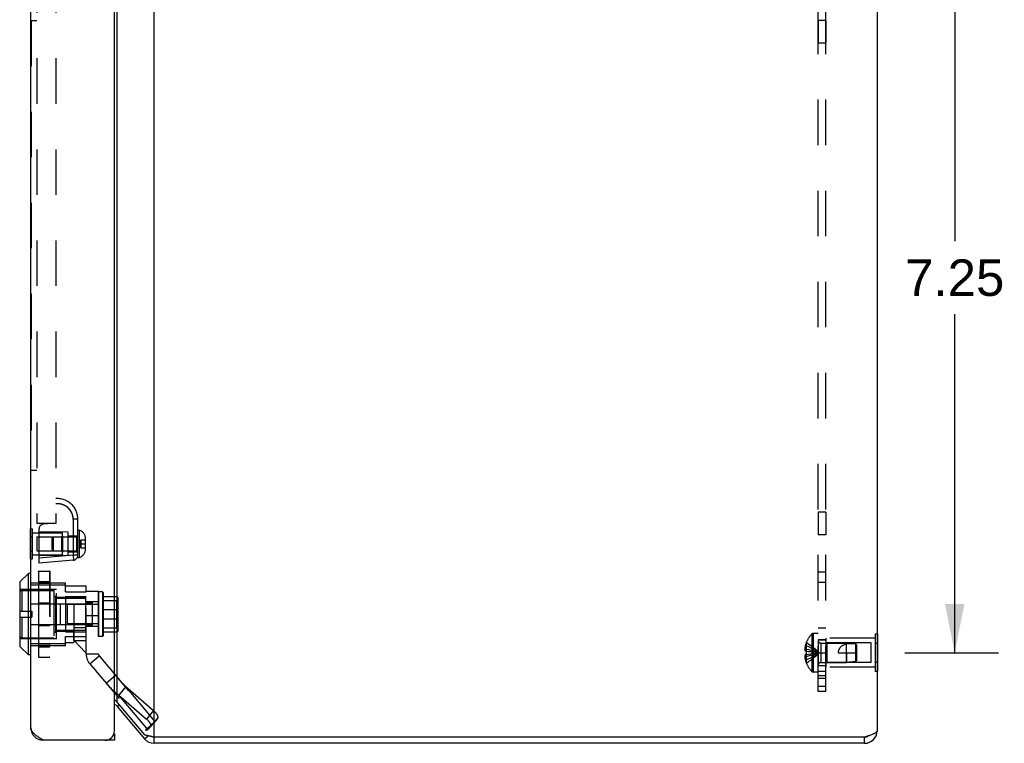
# Model space of a CAD drawing. Header units: inches. Extents: x 0 to 80, y 0 to 51.8.
# Tile 9 of 10: x 45.8 to 55.3, y 23 to 30. Entities that reach past the tile are written whole.
import ezdxf

# ---------------------------------------------------------------- set-up
doc = ezdxf.new("R2010")
doc.units = ezdxf.units.IN
doc.header["$LTSCALE"] = 4.400265
doc.header["$MEASUREMENT"] = 0
doc.linetypes.add('HIDDEN', pattern=[0.2, 0.1, -0.1])
doc.layers.get('0').update_dxf_attribs({"linetype": 'CONTINUOUS'})
for name, color, linetype in [('02___PRT_ALL_AXES', 7, 'CONTINUOUS'), ('06___PRT_ALL_SURFS', 7, 'CONTINUOUS'), ('DEFAULT_2', 8, 'HIDDEN'), ('DIMENSIONS', 7, 'CONTINUOUS')]:
    doc.layers.add(name, color=color, linetype=linetype)
doc.styles.get("Standard").update_dxf_attribs({"font": 'arial.ttf'})
doc.dimstyles.new('DIMSTYLE_1', dxfattribs={"dimtxt": 0.352962, "dimasz": 0.470617, "dimexe": 0.09, "dimexo": 0.07, "dimgap": 0.0375, "dimtad": 0, "dimtih": 1, "dimtoh": 1, "dimzin": 4, "dimdsep": 46, "dimtxsty": 'Standard', "dimblk": '_FILLED', "dimblk1": '_FILLED', "dimblk2": '_FILLED', "dimcen": 0.09, "dimazin": 1, "dimtfac": 1, "dimtofl": 0, "dimtmove": 0, "dimatfit": 3, "dimldrblk": '_FILLED', "dimfxl": 0, "dimtolj": 1, "dimtzin": 4, "dimarcsym": 0})

# ---------------------------------------------------------------- blocks, each defined once
blk = doc.blocks.new('_FILLED')
at = {"color": 0, "linetype": 'ByBlock'}
blk.add_solid([(0, 0), (-1, 0.2), (-1, -0.2)], dxfattribs=at)
blk = doc.blocks.new('*D2')
at = {"layer": 'DIMENSIONS', "color": 2, "linetype": 'Continuous'}
for p, q in [((54.348, 31.1361), (55.253, 31.1361)), ((54.8294, 31.1361), (54.8294, 27.864)), ((54.8294, 23.8861), (54.8294, 27.1581)), ((54.348, 23.8861), (55.253, 23.8861))]:
    blk.add_line(p, q, dxfattribs=at)
at = {"layer": 'DIMENSIONS', "color": 2, "linetype": 'Continuous', "xscale": 0.4706166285, "yscale": 0.4706166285, "zscale": 0.4706166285}
for p, rotation in [((54.8294, 31.1361), 90), ((54.8294, 23.8861), 270)]:
    blk.add_blockref('_FILLED', p, dxfattribs=dict(at, rotation=rotation))
at = {"layer": 'DIMENSIONS', "color": 2, "linetype": 'Continuous', "insert": (54.8294, 27.6876), "char_height": 0.35296, "width": 0.959166, "attachment_point": 2, "line_spacing_factor": 0.9}
blk.add_mtext('7.25', dxfattribs=at)

msp = doc.modelspace()

# ---------------------------------------------------------------- linework, layer by layer
at = {"color": 3, "linetype": 'Continuous'}
for p, q in [((47.0855, 23.0711), (47.0855, 31.9511)), ((45.8935, 23.161), (45.8935, 31.861)), ((46.7035, 23.131), (46.7035, 31.891)), ((54.0785, 31.8911), (54.0785, 23.1311)), ((46.7306, 23.4059), (46.7306, 31.6163)), ((46.7306, 23.4059), (46.9936, 23.0925)), ((46.7306, 23.3673), (46.9936, 23.0539)), ((53.9585, 23.0711), (47.0855, 23.0711)), ((46.7035, 23.041), (46.0135, 23.041)), ((53.9585, 23.0111), (47.0855, 23.0111))]:
    msp.add_line(p, q, dxfattribs=at)
at = {"color": 7, "linetype": 'Continuous'}
for p, q in [((45.8717, 24.653), (45.7886, 24.5699)), ((45.7886, 24.5699), (45.7886, 23.9481)), ((45.8717, 23.8649), (45.8717, 24.653)), ((45.8904, 24.653), (45.8717, 24.653)), ((45.8904, 24.653), (45.8904, 23.8649)), ((45.7865, 24.5649), (45.7865, 23.9531)), ((45.8717, 23.8649), (45.7886, 23.9481)), ((45.8904, 23.8649), (45.8717, 23.8649)), ((46.7306, 23.3673), (46.7496, 23.3832)), ((45.9978, 23.042), (45.9989, 23.0503)), ((46.6431, 23.041), (46.6431, 23.046)), ((46.6983, 23.101), (46.7035, 23.101)), ((46.7035, 23.101), (46.7035, 23.041)), ((46.9936, 23.0539), (47.0285, 23.0832)), ((47.0855, 23.0111), (47.0855, 23.0711)), ((53.9585, 23.0111), (53.9585, 23.0711))]:
    msp.add_line(p, q, dxfattribs=at)
at = {"color": 3, "linetype": 'Continuous'}
for points in [[(46.7306, 23.4059), (46.7271, 23.4102), (46.7232, 23.4144), (46.7191, 23.4187), (46.7147, 23.423), (46.71, 23.4273), (46.7052, 23.4316), (46.7035, 23.433)], [(46.0135, 23.041), (45.9978, 23.051), (45.9901, 23.056), (45.9824, 23.061), (45.9749, 23.066), (45.9676, 23.071), (45.9604, 23.076), (45.9535, 23.081), (45.9468, 23.086), (45.9404, 23.091), (45.9344, 23.096), (45.9286, 23.101), (45.9233, 23.106), (45.9183, 23.111), (45.9137, 23.116), (45.9096, 23.121), (45.9059, 23.126), (45.9026, 23.131), (45.8998, 23.136), (45.8976, 23.141), (45.8958, 23.146), (45.8945, 23.151), (45.8937, 23.156), (45.8935, 23.161)], [(47.0855, 23.0711), (47.0706, 23.0741), (47.0632, 23.0757), (47.0559, 23.0772), (47.0487, 23.0787), (47.0417, 23.0803), (47.0348, 23.0818), (47.0281, 23.0833), (47.0216, 23.0848), (47.0154, 23.0864), (47.0095, 23.0879), (47.0039, 23.0894), (46.9985, 23.091), (46.9936, 23.0925)], [(54.0785, 23.1311), (54.0782, 23.1284), (54.0773, 23.1256), (54.0758, 23.1229), (54.0737, 23.1202), (54.071, 23.1174), (54.0677, 23.1147), (54.0639, 23.112), (54.0595, 23.1093), (54.0546, 23.1065), (54.0493, 23.1038), (54.0434, 23.1011), (54.0371, 23.0983), (54.0304, 23.0956), (54.0234, 23.0929), (54.0161, 23.0902), (54.0084, 23.0875), (54.0005, 23.0847), (53.9924, 23.082), (53.984, 23.0792), (53.9756, 23.0765), (53.967, 23.0738), (53.9585, 23.0711)]]:
    msp.add_lwpolyline(points, dxfattribs=at)
at = {"color": 7, "linetype": 'Continuous'}
for centre, radius, start, end in [((45.7936, 24.5649), 0.0071, 135.00001, 180.00001), ((45.8904, 24.65), 0.00305, 359.99991, 90), ((45.7936, 23.9531), 0.0071, 179.99999, 224.99999), ((45.8904, 23.868), 0.00305, 270, 0.00009), ((47.0855, 23.1311), 0.06, 246.8969, 270), ((53.9585, 23.1311), 0.06, 270, 305.72818)]:
    msp.add_arc(centre, radius, start, end, dxfattribs=at)
at = {"color": 3, "linetype": 'Continuous'}
for centre, radius, start, end in [((46.6847, 23.3287), 0.06, 40, 71.70745), ((46.0135, 23.161), 0.12, 180, 270), ((46.6135, 23.131), 0.09, 270, 360), ((47.0855, 23.1311), 0.12, 220, 270), ((53.9585, 23.1311), 0.12, 270, 360)]:
    msp.add_arc(centre, radius, start, end, dxfattribs=at)
at = {"layer": '02___PRT_ALL_AXES', "color": 8, "linetype": 'HIDDEN'}
for p, q in [((53.5825, 29.9951), (53.5075, 29.9951)), ((53.5075, 29.9951), (53.5075, 29.7771)), ((53.5825, 29.9951), (53.5825, 29.7771)), ((53.5825, 29.7771), (53.5075, 29.7771)), ((53.5825, 25.2451), (53.5075, 25.2451)), ((53.5075, 25.2451), (53.5075, 25.0271)), ((53.5825, 25.2451), (53.5825, 25.0271)), ((45.9105, 25.0445), (46.202, 25.0445)), ((46.202, 24.8325), (46.202, 25.0445)), ((53.5825, 25.0271), (53.5075, 25.0271)), ((45.9105, 24.8325), (46.202, 24.8325)), ((53.5825, 24.0111), (53.5075, 24.0111)), ((53.5075, 24.0111), (53.5075, 23.7611)), ((54.0615, 24.0261), (53.5825, 24.0261)), ((53.5825, 24.0261), (53.5825, 23.7461)), ((53.5825, 23.7611), (53.5075, 23.7611)), ((54.0615, 23.7461), (53.5825, 23.7461))]:
    msp.add_line(p, q, dxfattribs=at)
at = {"layer": '06___PRT_ALL_SURFS', "color": 7, "linetype": 'Continuous'}
for p, q in [((45.8895, 24.7942), (45.8895, 25.0828)), ((45.8895, 25.0828), (45.8935, 25.0828)), ((45.8895, 25.0107), (45.8935, 25.0107)), ((45.8895, 24.8663), (45.8935, 24.8663)), ((45.8895, 24.7942), (45.8935, 24.7942)), ((54.0825, 24.0662), (54.0785, 24.0662)), ((54.0825, 24.0662), (54.0825, 23.7059)), ((54.0825, 23.9761), (54.0785, 23.9761)), ((54.0825, 23.796), (54.0785, 23.796)), ((54.0825, 23.7059), (54.0785, 23.7059))]:
    msp.add_line(p, q, dxfattribs=at)
at = {"layer": '06___PRT_ALL_SURFS', "color": 8, "linetype": 'HIDDEN'}
for p, q in [((45.8935, 25.0828), (45.9105, 25.0828)), ((45.9105, 24.7942), (45.9105, 25.0828)), ((45.8935, 25.0107), (45.9105, 25.0107)), ((45.8935, 24.8663), (45.9105, 24.8663)), ((45.8935, 24.7942), (45.9105, 24.7942)), ((54.0785, 24.0662), (54.0615, 24.0662)), ((54.0615, 24.0662), (54.0615, 23.7059)), ((54.0785, 23.9761), (54.0615, 23.9761)), ((54.0785, 23.796), (54.0615, 23.796)), ((54.0785, 23.7059), (54.0615, 23.7059))]:
    msp.add_line(p, q, dxfattribs=at)
at = {"layer": 'DEFAULT_2', "color": 8, "linetype": 'HIDDEN'}
for p, q in [((53.5075, 23.5111), (53.5075, 31.5111)), ((53.5825, 23.5111), (53.5825, 31.5111)), ((45.9535, 30.511), (45.9535, 25.136)), ((46.1345, 30.511), (46.1345, 25.136)), ((45.8985, 29.9954), (45.8985, 25.6516)), ((45.8985, 29.9954), (45.9535, 29.9954)), ((45.8985, 25.6516), (45.9535, 25.6516)), ((46.1472, 25.3258), (46.1469, 25.3258)), ((46.1478, 25.3259), (46.1472, 25.3258)), ((46.1473, 25.3258), (46.1473, 25.3258)), ((46.1484, 25.3259), (46.1478, 25.3259)), ((46.2832, 25.252), (46.2827, 25.2527)), ((46.2854, 25.248), (46.2854, 25.2481)), ((46.2854, 25.248), (46.2854, 25.248)), ((46.2858, 25.2473), (46.2854, 25.248)), ((46.1345, 25.14), (46.0165, 25.1297)), ((46.3038, 25.1773), (46.3038, 24.8296)), ((46.3495, 25.176), (46.3038, 25.176)), ((46.3363, 25.176), (46.3038, 25.176)), ((46.3495, 25.176), (46.3363, 25.176)), ((46.3495, 24.8075), (46.3495, 25.176)), ((46.1345, 25.136), (45.9535, 25.136)), ((45.9745, 24.751), (45.9745, 25.0838)), ((46.2555, 25.051), (45.9745, 25.0534)), ((46.2555, 24.826), (46.2555, 25.051)), ((46.3495, 25.0695), (46.3645, 25.0695)), ((46.3645, 24.8075), (46.3645, 25.0695)), ((45.952, 25.0075), (45.952, 24.8695)), ((45.952, 25.0075), (46.3395, 25.0075)), ((46.0995, 24.9937), (46.1133, 25.0075)), ((46.0995, 24.8833), (46.0995, 24.9937)), ((46.1133, 24.8695), (46.1133, 25.0075)), ((46.192, 25.0075), (46.202, 25.0175)), ((46.192, 25.0075), (46.192, 24.8695)), ((46.202, 25.0175), (46.202, 24.8595)), ((46.2555, 25.0165), (46.3495, 25.0165)), ((46.3395, 24.8695), (46.3395, 25.0075)), ((46.3785, 24.978), (46.3785, 24.8989)), ((46.3785, 24.978), (46.4201, 24.978)), ((46.4201, 24.978), (46.4201, 24.8989)), ((46.4225, 24.8871), (46.4225, 24.9899)), ((45.952, 24.8695), (46.3395, 24.8695)), ((46.0995, 24.8833), (46.1133, 24.8695)), ((46.192, 24.8695), (46.202, 24.8595)), ((46.2555, 24.8605), (46.3495, 24.8605)), ((46.3697, 24.9385), (46.4225, 24.9385)), ((46.3785, 24.8989), (46.4201, 24.8989)), ((46.3038, 24.8296), (45.9745, 24.8008)), ((46.2555, 24.826), (45.9745, 24.8235)), ((46.3038, 24.7798), (45.9745, 24.751)), ((46.3495, 24.8296), (46.3038, 24.8296)), ((46.3495, 24.8075), (46.3645, 24.8075)), ((45.9685, 24.6729), (45.9685, 23.845)), ((45.9712, 23.8423), (45.9712, 24.6757)), ((45.9712, 24.6757), (46.0749, 24.6757)), ((45.9712, 24.6756), (46.0749, 24.6756)), ((45.9712, 24.6749), (46.0749, 24.6749)), ((46.0749, 24.6757), (46.0749, 23.8423)), ((46.0777, 24.6729), (46.0777, 23.845)), ((53.5075, 24.6689), (53.5825, 24.6689)), ((45.9712, 24.574), (46.0749, 24.574)), ((46.1415, 24.4965), (45.7865, 24.4965)), ((45.8083, 24.489), (45.8083, 24.2887)), ((45.8083, 24.489), (46.1155, 24.489)), ((45.8935, 24.5607), (46.2295, 24.5607)), ((45.8935, 24.5435), (46.2295, 24.5435)), ((45.9712, 24.5592), (46.0749, 24.5592)), ((45.9712, 24.5573), (46.0749, 24.5573)), ((46.1155, 24.489), (46.1155, 24.029)), ((46.1415, 24.0215), (46.1415, 24.4965)), ((46.2295, 24.4735), (46.2295, 24.5607)), ((46.2295, 24.533), (46.4295, 24.533)), ((46.2295, 24.4735), (46.4295, 24.4735)), ((46.4295, 24.479), (46.4295, 24.533)), ((46.4295, 23.876), (46.4295, 24.479)), ((46.5475, 24.479), (46.4295, 24.479)), ((46.5475, 24.479), (46.5475, 23.876)), ((46.5495, 24.044), (46.5495, 24.474)), ((46.5866, 24.474), (46.5495, 24.474)), ((46.5956, 24.464), (46.5866, 24.474)), ((46.5866, 24.474), (46.5866, 24.044)), ((53.5075, 24.5676), (53.5825, 24.5676)), ((46.1155, 24.434), (46.1315, 24.434)), ((46.1315, 24.434), (46.1315, 24.084)), ((46.1315, 24.414), (46.4215, 24.414)), ((46.1415, 24.422), (46.4295, 24.422)), ((46.2295, 24.4295), (46.2295, 24.0885)), ((46.2295, 24.4295), (46.4295, 24.4295)), ((46.4215, 24.414), (46.4215, 24.376)), ((46.5475, 24.379), (46.4295, 24.379)), ((46.5956, 24.054), (46.5956, 24.464)), ((46.5956, 24.4305), (46.7256, 24.4305)), ((46.5956, 24.3902), (46.7256, 24.3902)), ((46.7226, 24.3782), (46.7226, 24.1397)), ((46.7226, 24.3782), (46.7236, 24.3782)), ((46.7236, 24.3862), (46.7236, 24.1318)), ((46.7236, 24.3862), (46.7246, 24.3862)), ((46.7246, 24.3933), (46.7246, 24.1247)), ((46.7246, 24.3933), (46.7256, 24.3933)), ((46.7256, 24.4305), (46.7256, 24.0875)), ((46.7256, 24.4001), (46.7316, 24.4001)), ((46.7316, 24.1179), (46.7316, 24.4001)), ((46.7356, 24.4195), (46.7356, 24.0985)), ((45.7865, 24.2887), (45.9035, 24.2887)), ((45.8935, 24.3596), (46.2295, 24.3596)), ((45.9035, 24.2887), (45.9035, 24.2292)), ((45.9712, 24.3678), (46.0749, 24.3678)), ((45.9712, 24.3651), (46.0749, 24.3651)), ((46.1785, 24.359), (46.1785, 24.159)), ((46.1785, 24.359), (46.4865, 24.359)), ((46.2495, 24.164), (46.2495, 24.354)), ((46.5495, 24.354), (46.2495, 24.354)), ((46.3105, 24.3596), (46.3105, 23.9849)), ((46.3105, 24.3596), (46.4295, 24.3596)), ((46.4215, 24.376), (46.4865, 24.376)), ((46.4215, 24.3607), (46.4215, 24.1573)), ((46.4215, 24.3607), (46.4865, 24.3607)), ((46.4865, 24.376), (46.4865, 24.142)), ((46.5956, 24.3032), (46.7256, 24.3032)), ((46.7315, 24.3719), (46.7313, 24.3671)), ((45.7865, 24.2292), (45.9035, 24.2292)), ((45.8083, 24.2292), (45.8083, 24.029)), ((46.5475, 24.243), (46.4295, 24.243)), ((46.5956, 24.2148), (46.7256, 24.2148)), ((45.8935, 24.1584), (46.2295, 24.1584)), ((45.9712, 24.1529), (46.0749, 24.1529)), ((45.9712, 24.1502), (46.0749, 24.1502)), ((46.1315, 24.104), (46.4215, 24.104)), ((46.1415, 24.096), (46.3105, 24.096)), ((46.1785, 24.159), (46.4865, 24.159)), ((46.5495, 24.164), (46.2495, 24.164)), ((46.3105, 24.1307), (46.4295, 24.1307)), ((46.4215, 24.1573), (46.4865, 24.1573)), ((46.4215, 24.142), (46.4215, 24.104)), ((46.4215, 24.142), (46.4865, 24.142)), ((46.5475, 24.139), (46.4295, 24.139)), ((46.5956, 24.1277), (46.7256, 24.1277)), ((46.7226, 24.1397), (46.7236, 24.1397)), ((46.7236, 24.1318), (46.7246, 24.1318)), ((46.7246, 24.1247), (46.7256, 24.1247)), ((46.7256, 24.1179), (46.7316, 24.1179)), ((53.5075, 24.128), (53.5825, 24.128)), ((46.1415, 24.0215), (45.7865, 24.0215)), ((45.8083, 24.029), (46.1155, 24.029)), ((46.1155, 24.084), (46.1315, 24.084)), ((46.2295, 24.0885), (46.4295, 24.0885)), ((46.2295, 23.9572), (46.2295, 24.0444)), ((46.2295, 24.0444), (46.4295, 24.0444)), ((46.3105, 24.0041), (46.4295, 24.0041)), ((46.3115, 24.0067), (46.3115, 24.0854)), ((46.4295, 24.0854), (46.3115, 24.0854)), ((46.3115, 24.0067), (46.4215, 23.8884)), ((46.5866, 24.044), (46.5495, 24.044)), ((46.5956, 24.054), (46.5866, 24.044)), ((46.5956, 24.0875), (46.7256, 24.0875)), ((53.4465, 24.0663), (53.4465, 23.7058)), ((53.5075, 24.0726), (53.461, 24.0726)), ((53.461, 24.0726), (53.461, 23.6996)), ((53.5075, 24.0111), (53.5825, 24.0111)), ((45.8935, 23.9745), (46.2295, 23.9745)), ((45.8935, 23.9572), (46.2295, 23.9572)), ((45.9712, 23.9606), (46.0749, 23.9606)), ((45.9712, 23.9588), (46.0749, 23.9588)), ((45.9712, 23.944), (46.0749, 23.944)), ((46.2295, 23.9849), (46.3105, 23.9849)), ((53.3942, 23.921), (53.3792, 23.921)), ((53.3942, 23.9546), (53.3841, 23.9546)), ((53.3946, 23.9853), (53.3942, 23.9856)), ((53.3946, 23.9853), (53.3942, 23.9844)), ((53.3942, 23.9844), (53.3942, 23.9016)), ((53.5357, 23.9801), (53.7825, 23.9801)), ((53.5357, 23.9801), (53.5357, 23.7921)), ((53.5925, 23.9811), (53.5825, 23.9911)), ((54.02, 23.9811), (53.5925, 23.9811)), ((53.5925, 23.9811), (53.5925, 23.7911)), ((53.8726, 23.9711), (53.7825, 23.9801)), ((53.7825, 23.7921), (53.7825, 23.9801)), ((53.8825, 23.9601), (53.8726, 23.9711)), ((53.8726, 23.8011), (53.8726, 23.9711)), ((53.8726, 23.971), (53.8777, 23.9653)), ((53.8777, 23.9653), (53.8825, 23.9601)), ((53.8825, 23.8121), (53.8825, 23.9601)), ((54.02, 23.7911), (54.02, 23.9811)), ((45.9712, 23.8431), (46.0749, 23.8431)), ((45.9712, 23.8424), (46.0749, 23.8424)), ((45.9712, 23.8423), (46.0749, 23.8423)), ((46.4295, 23.8884), (46.4215, 23.8884)), ((46.4295, 23.876), (46.5475, 23.876)), ((46.4646, 23.7796), (46.555, 23.8554)), ((46.555, 23.8554), (47.0921, 23.2153)), ((53.3942, 23.8512), (53.3792, 23.8512)), ((53.3942, 23.9016), (53.3841, 23.9016)), ((53.3942, 23.8706), (53.3841, 23.8706)), ((53.3942, 23.8176), (53.3841, 23.8176)), ((53.3946, 23.9015), (53.3942, 23.9016)), ((53.3942, 23.9016), (53.4166, 23.8994)), ((53.3942, 23.8706), (53.4166, 23.8727)), ((53.3946, 23.8706), (53.3942, 23.8706)), ((53.3942, 23.8706), (53.3942, 23.7878)), ((53.4163, 23.8727), (53.4381, 23.8751)), ((53.4379, 23.875), (53.459, 23.8775)), ((53.4588, 23.8775), (53.4793, 23.8802)), ((53.5075, 23.8861), (53.5825, 23.8861)), ((53.7025, 23.8861), (53.8825, 23.8861)), ((53.7825, 23.8861), (53.7825, 23.7921)), ((53.8825, 23.8121), (53.8726, 23.8011)), ((46.4646, 23.7796), (47.0017, 23.1395)), ((53.3942, 23.7878), (53.3946, 23.7868)), ((53.3946, 23.7868), (53.3942, 23.7866)), ((53.5357, 23.7921), (53.7825, 23.7921)), ((53.5925, 23.7911), (53.5825, 23.7811)), ((54.02, 23.7911), (53.5925, 23.7911)), ((53.8726, 23.8011), (53.7825, 23.7921)), ((46.714, 23.6659), (46.6236, 23.5901)), ((53.5075, 23.6996), (53.461, 23.6996)), ((53.5825, 23.7051), (53.5075, 23.7051)), ((53.5075, 23.6651), (53.5825, 23.6651)), ((53.5825, 23.6361), (53.5075, 23.6361)), ((46.8124, 23.5594), (46.7446, 23.4778)), ((46.8124, 23.5594), (47.0819, 23.3267)), ((47.092, 23.2262), (46.8124, 23.5594)), ((53.5075, 23.5628), (53.5825, 23.5628)), ((46.7446, 23.4778), (47.014, 23.2452)), ((47.0242, 23.1447), (46.7446, 23.4778)), ((53.5825, 23.5111), (53.5075, 23.5111)), ((47.0819, 23.3267), (47.014, 23.2452)), ((47.1168, 23.2509), (47.049, 23.1693)), ((47.1178, 23.2519), (47.0499, 23.1704)), ((47.1168, 23.2509), (47.092, 23.2262)), ((47.0921, 23.2153), (47.0017, 23.1395)), ((47.0222, 23.1436), (47.0242, 23.1447)), ((47.092, 23.2262), (47.0242, 23.1447)), ((47.049, 23.1693), (47.0242, 23.1447)), ((47.0921, 23.2153), (47.0917, 23.2158))]:
    msp.add_line(p, q, dxfattribs=at)
for points in [[(46.1469, 25.3258), (46.1469, 25.3258), (46.1464, 25.3258), (46.1449, 25.3257), (46.1424, 25.3256), (46.1389, 25.3252), (46.1345, 25.3247)], [(46.3038, 25.176), (46.3, 25.2087), (46.2903, 25.2383), (46.2742, 25.2654), (46.2529, 25.2886), (46.2272, 25.3067), (46.1982, 25.3193), (46.1675, 25.3252), (46.1345, 25.3247)], [(46.1655, 25.3255), (46.1643, 25.3256), (46.1636, 25.3257), (46.1629, 25.3257), (46.1622, 25.3258), (46.1614, 25.3258), (46.1607, 25.3258), (46.1599, 25.3259), (46.1591, 25.3259), (46.1583, 25.3259), (46.1575, 25.3259), (46.1566, 25.326), (46.1558, 25.326), (46.1549, 25.326), (46.154, 25.326), (46.1531, 25.326), (46.1522, 25.326), (46.1513, 25.326), (46.1504, 25.3259), (46.1484, 25.3259)], [(46.1929, 25.3208), (46.1914, 25.3212), (46.1898, 25.3216), (46.1883, 25.322), (46.1867, 25.3223), (46.1852, 25.3227), (46.1836, 25.323), (46.1821, 25.3233), (46.1805, 25.3236), (46.1789, 25.3239), (46.1774, 25.3241), (46.1758, 25.3244), (46.1742, 25.3246), (46.1726, 25.3248), (46.171, 25.325), (46.1695, 25.3252), (46.1678, 25.3253), (46.1663, 25.3255), (46.1655, 25.3255)], [(46.2749, 25.2645), (46.2744, 25.2653), (46.2735, 25.2665), (46.2724, 25.2678), (46.2715, 25.2691), (46.2705, 25.2703), (46.2695, 25.2715), (46.2684, 25.2728), (46.2674, 25.274), (46.2664, 25.2752), (46.2653, 25.2764), (46.2642, 25.2775), (46.2631, 25.2787), (46.262, 25.2799), (46.2609, 25.281), (46.2598, 25.2821), (46.2587, 25.2833), (46.2575, 25.2844), (46.2564, 25.2855), (46.2552, 25.2866), (46.2541, 25.2875), (46.2528, 25.2887), (46.2508, 25.2904), (46.2485, 25.2923), (46.2463, 25.2941), (46.244, 25.2959), (46.2416, 25.2976), (46.2392, 25.2994), (46.2366, 25.3011), (46.234, 25.3027), (46.2314, 25.3044), (46.2287, 25.306), (46.2259, 25.3076), (46.223, 25.3091), (46.22, 25.3106), (46.217, 25.312), (46.2139, 25.3134), (46.2108, 25.3148), (46.2076, 25.316), (46.2043, 25.3172), (46.2007, 25.3185), (46.1975, 25.3195), (46.1958, 25.32), (46.1929, 25.3208)], [(46.2827, 25.2527), (46.2821, 25.2538), (46.2817, 25.2545), (46.2813, 25.2551), (46.2809, 25.2557), (46.2805, 25.2564), (46.2801, 25.257), (46.2796, 25.2577), (46.2792, 25.2584), (46.2788, 25.259), (46.2783, 25.2597), (46.2778, 25.2604), (46.2774, 25.2611), (46.2769, 25.2618), (46.2764, 25.2624), (46.2759, 25.2631), (46.2749, 25.2645)], [(46.2854, 25.2481), (46.2854, 25.2481), (46.2851, 25.2485), (46.2832, 25.252)], [(46.3038, 25.1773), (46.3038, 25.1787), (46.3038, 25.18), (46.3037, 25.1814), (46.3037, 25.1829), (46.3036, 25.1843), (46.3035, 25.1858), (46.3034, 25.1873), (46.3033, 25.1889), (46.3031, 25.1905), (46.303, 25.1921), (46.3028, 25.1937), (46.3026, 25.1953), (46.3024, 25.197), (46.3021, 25.1987), (46.3018, 25.2005), (46.3015, 25.2022), (46.3012, 25.204), (46.3009, 25.2057), (46.3005, 25.2076), (46.2999, 25.2099), (46.2994, 25.2123), (46.2988, 25.2144), (46.2983, 25.2165), (46.2977, 25.2185), (46.2971, 25.2204), (46.2965, 25.2222), (46.296, 25.2239), (46.2954, 25.2256), (46.2949, 25.2271), (46.2943, 25.2286), (46.2938, 25.2299), (46.2933, 25.2312), (46.2928, 25.2324), (46.2924, 25.2335), (46.2919, 25.2346), (46.2915, 25.2355), (46.2911, 25.2364), (46.291, 25.2368), (46.2905, 25.2378), (46.2888, 25.2414), (46.287, 25.245), (46.2864, 25.2463), (46.2861, 25.2468), (46.2858, 25.2473)], [(46.3785, 24.978), (46.3775, 24.9758), (46.3766, 24.9736), (46.3758, 24.9714), (46.375, 24.9693), (46.3743, 24.9671), (46.3736, 24.9649), (46.373, 24.9627), (46.3724, 24.9605), (46.3719, 24.9583), (46.3714, 24.9561), (46.371, 24.9539), (46.3707, 24.9517), (46.3704, 24.9495), (46.3701, 24.9473), (46.3699, 24.9451), (46.3698, 24.9429), (46.3697, 24.9407), (46.3697, 24.9385)], [(46.3785, 24.8989), (46.3775, 24.9011), (46.3766, 24.9033), (46.3758, 24.9055), (46.375, 24.9077), (46.3743, 24.9099), (46.3736, 24.9121), (46.373, 24.9143), (46.3724, 24.9165), (46.3719, 24.9187), (46.3714, 24.9209), (46.371, 24.9231), (46.3707, 24.9253), (46.3704, 24.9275), (46.3701, 24.9297), (46.3699, 24.9319), (46.3698, 24.9341), (46.3697, 24.9363), (46.3697, 24.9385)], [(46.3038, 24.8296), (46.3044, 24.8231), (46.3048, 24.8168), (46.3052, 24.8106), (46.3054, 24.8048), (46.3056, 24.7994), (46.3056, 24.7945)], [(46.3056, 24.7945), (46.3056, 24.7902), (46.3054, 24.7866), (46.3052, 24.7837), (46.3048, 24.7816), (46.3044, 24.7803), (46.3038, 24.7798)], [(45.9712, 24.6757), (45.9707, 24.6756), (45.9702, 24.6755), (45.9697, 24.6752), (45.9693, 24.6749), (45.9689, 24.6745), (45.9687, 24.674), (45.9685, 24.6735), (45.9685, 24.6729)], [(45.9685, 24.6735), (45.9687, 24.6739), (45.9689, 24.6744), (45.9693, 24.6748), (45.9697, 24.6751), (45.9702, 24.6754), (45.9707, 24.6755), (45.9712, 24.6756)], [(45.9685, 24.6729), (45.9685, 24.6733), (45.9687, 24.6737), (45.9689, 24.674), (45.9693, 24.6743), (45.9697, 24.6745), (45.9702, 24.6747), (45.9707, 24.6748), (45.9712, 24.6749)], [(46.0749, 24.6757), (46.0755, 24.6756), (46.076, 24.6755), (46.0765, 24.6752), (46.0769, 24.6749), (46.0772, 24.6745), (46.0775, 24.674), (46.0776, 24.6735), (46.0777, 24.6729)], [(46.0776, 24.6735), (46.0775, 24.6739), (46.0772, 24.6744), (46.0769, 24.6748), (46.0765, 24.6751), (46.076, 24.6754), (46.0755, 24.6755), (46.0749, 24.6756)], [(46.0777, 24.6729), (46.0776, 24.6733), (46.0775, 24.6737), (46.0772, 24.674), (46.0769, 24.6743), (46.0765, 24.6745), (46.076, 24.6747), (46.0755, 24.6748), (46.0749, 24.6749)], [(45.9685, 24.5566), (45.9685, 24.5571), (45.9687, 24.5576), (45.9689, 24.558), (45.9693, 24.5584), (45.9697, 24.5588), (45.9702, 24.559), (45.9707, 24.5592), (45.9712, 24.5592)], [(45.9685, 24.5566), (45.9685, 24.5567), (45.9687, 24.5569), (45.9689, 24.557), (45.9693, 24.5571), (45.9697, 24.5572), (45.9702, 24.5573), (45.9707, 24.5573), (45.9712, 24.5573)], [(46.0777, 24.5566), (46.0776, 24.5571), (46.0775, 24.5576), (46.0772, 24.558), (46.0769, 24.5584), (46.0765, 24.5588), (46.076, 24.559), (46.0755, 24.5592), (46.0749, 24.5592)], [(46.0777, 24.5566), (46.0776, 24.5567), (46.0775, 24.5569), (46.0772, 24.557), (46.0769, 24.5571), (46.0765, 24.5572), (46.076, 24.5573), (46.0755, 24.5573), (46.0749, 24.5573)], [(46.7356, 24.4195), (46.7356, 24.4208), (46.7353, 24.4221), (46.735, 24.4234), (46.7344, 24.4247), (46.7338, 24.4259), (46.733, 24.427), (46.732, 24.4279), (46.7309, 24.4288), (46.7297, 24.4295), (46.7284, 24.43), (46.7271, 24.4303), (46.7256, 24.4305)], [(46.7356, 24.3819), (46.7356, 24.3829), (46.7353, 24.3839), (46.735, 24.3848), (46.7345, 24.3858), (46.7338, 24.3867), (46.733, 24.3875), (46.7321, 24.3883), (46.731, 24.3889), (46.7298, 24.3895), (46.7285, 24.3899), (46.7271, 24.3902), (46.7256, 24.3902)], [(46.7356, 24.379), (46.7356, 24.3784), (46.7353, 24.3777), (46.735, 24.3772), (46.7345, 24.3767), (46.7338, 24.3763), (46.7332, 24.3759), (46.7324, 24.3758), (46.7316, 24.3757)], [(46.7356, 24.3789), (46.7356, 24.378), (46.7355, 24.3768), (46.7355, 24.3756), (46.7353, 24.3742), (46.735, 24.3711)], [(46.7356, 24.3405), (46.7355, 24.3464), (46.7352, 24.3534), (46.7351, 24.3602), (46.7351, 24.3669), (46.7354, 24.3734), (46.7356, 24.3789)], [(45.9685, 24.3659), (45.9685, 24.3662), (45.9687, 24.3666), (45.9689, 24.3669), (45.9693, 24.3672), (45.9697, 24.3675), (45.9702, 24.3676), (45.9707, 24.3677), (45.9712, 24.3678)], [(45.9685, 24.3659), (45.9685, 24.3657), (45.9687, 24.3656), (45.9689, 24.3654), (45.9693, 24.3653), (45.9697, 24.3652), (45.9702, 24.3652), (45.9707, 24.3651), (45.9712, 24.3651)], [(46.0777, 24.3659), (46.0776, 24.3662), (46.0775, 24.3666), (46.0772, 24.3669), (46.0769, 24.3672), (46.0765, 24.3675), (46.076, 24.3676), (46.0755, 24.3677), (46.0749, 24.3678)], [(46.0777, 24.3659), (46.0776, 24.3657), (46.0775, 24.3656), (46.0772, 24.3654), (46.0769, 24.3653), (46.0765, 24.3652), (46.076, 24.3652), (46.0755, 24.3651), (46.0749, 24.3651)], [(46.7356, 24.3), (46.7356, 24.3004), (46.7353, 24.3008), (46.735, 24.3012), (46.7344, 24.3015), (46.7338, 24.3019), (46.733, 24.3022), (46.732, 24.3025), (46.7309, 24.3027), (46.7297, 24.3029), (46.7284, 24.3031), (46.7271, 24.3032), (46.7256, 24.3032)], [(46.7313, 24.3671), (46.7312, 24.3652), (46.7311, 24.3632), (46.7311, 24.3611), (46.731, 24.3589), (46.7311, 24.3566), (46.7311, 24.3543), (46.7312, 24.352), (46.7314, 24.3456)], [(46.7314, 24.3456), (46.7315, 24.3436), (46.7316, 24.3418), (46.7316, 24.34), (46.7316, 24.3383)], [(46.7316, 24.3757), (46.7316, 24.3745), (46.7316, 24.3732), (46.7315, 24.3719)], [(46.7356, 24.3405), (46.7356, 24.3401), (46.7353, 24.3396), (46.735, 24.3393), (46.7345, 24.3389), (46.7338, 24.3386), (46.7332, 24.3384), (46.7324, 24.3383), (46.7316, 24.3383)], [(46.735, 24.3711), (46.7349, 24.3693), (46.7348, 24.3673), (46.7347, 24.3652), (46.7347, 24.3629), (46.7347, 24.3606), (46.7348, 24.3582), (46.7349, 24.3557), (46.735, 24.3533)], [(46.735, 24.3533), (46.7353, 24.3487), (46.7355, 24.3466), (46.7355, 24.3445), (46.7356, 24.3425), (46.7356, 24.3405)], [(46.7356, 24.218), (46.7356, 24.2176), (46.7353, 24.2172), (46.735, 24.2168), (46.7344, 24.2165), (46.7338, 24.2161), (46.733, 24.2158), (46.732, 24.2155), (46.7309, 24.2153), (46.7297, 24.2151), (46.7284, 24.2149), (46.7271, 24.2148), (46.7256, 24.2148)], [(45.9685, 24.1521), (45.9685, 24.1523), (45.9687, 24.1524), (45.9689, 24.1525), (45.9693, 24.1527), (45.9697, 24.1528), (45.9702, 24.1528), (45.9707, 24.1529), (45.9712, 24.1529)], [(45.9685, 24.1521), (45.9685, 24.1518), (45.9687, 24.1514), (45.9689, 24.1511), (45.9693, 24.1508), (45.9697, 24.1505), (45.9702, 24.1503), (45.9707, 24.1502), (45.9712, 24.1502)], [(46.0777, 24.1521), (46.0776, 24.1523), (46.0775, 24.1524), (46.0772, 24.1525), (46.0769, 24.1527), (46.0765, 24.1528), (46.076, 24.1528), (46.0755, 24.1529), (46.0749, 24.1529)], [(46.0777, 24.1521), (46.0776, 24.1517), (46.0775, 24.1514), (46.0772, 24.1511), (46.0769, 24.1508), (46.0765, 24.1505), (46.076, 24.1503), (46.0755, 24.1502), (46.0749, 24.1502)], [(46.7356, 24.1361), (46.7356, 24.1351), (46.7353, 24.1341), (46.735, 24.1331), (46.7345, 24.1322), (46.7338, 24.1313), (46.733, 24.1305), (46.7321, 24.1297), (46.731, 24.129), (46.7298, 24.1285), (46.7285, 24.1281), (46.7271, 24.1278), (46.7256, 24.1277)], [(46.7356, 24.0985), (46.7356, 24.0972), (46.7353, 24.0959), (46.735, 24.0946), (46.7344, 24.0933), (46.7338, 24.0921), (46.733, 24.091), (46.732, 24.09), (46.7309, 24.0892), (46.7297, 24.0885), (46.7284, 24.088), (46.7271, 24.0876), (46.7256, 24.0875)], [(46.7313, 24.1509), (46.7312, 24.1528), (46.7311, 24.1548), (46.7311, 24.1569), (46.731, 24.1591), (46.7311, 24.1614), (46.7311, 24.1637), (46.7312, 24.166)], [(46.7312, 24.166), (46.7314, 24.1703), (46.7314, 24.1724), (46.7315, 24.1743), (46.7316, 24.1762), (46.7316, 24.178), (46.7316, 24.1797)], [(46.7316, 24.1423), (46.7316, 24.1435), (46.7316, 24.1448), (46.7315, 24.1461), (46.7313, 24.1509)], [(46.7356, 24.1775), (46.7356, 24.1779), (46.7353, 24.1783), (46.735, 24.1787), (46.7345, 24.1791), (46.7338, 24.1793), (46.7332, 24.1796), (46.7324, 24.1797), (46.7316, 24.1797)], [(46.7356, 24.139), (46.7356, 24.1396), (46.7353, 24.1402), (46.735, 24.1408), (46.7345, 24.1413), (46.7338, 24.1417), (46.7332, 24.142), (46.7324, 24.1422), (46.7316, 24.1423)], [(46.7353, 24.1437), (46.735, 24.1469), (46.7349, 24.1487), (46.7348, 24.1507), (46.7347, 24.1528), (46.7347, 24.155), (46.7347, 24.1574), (46.7348, 24.1598), (46.7349, 24.1622), (46.735, 24.1647), (46.7353, 24.1693)], [(46.7356, 24.1391), (46.7354, 24.1446), (46.7351, 24.1511), (46.7351, 24.1578), (46.7352, 24.1646), (46.7355, 24.1715), (46.7356, 24.1775)], [(46.7353, 24.1693), (46.7355, 24.1714), (46.7355, 24.1735), (46.7356, 24.1755), (46.7356, 24.1775)], [(46.7356, 24.1391), (46.7356, 24.14), (46.7355, 24.1412), (46.7355, 24.1424), (46.7353, 24.1437)], [(45.9685, 23.9614), (45.9685, 23.9612), (45.9687, 23.9611), (45.9689, 23.961), (45.9693, 23.9609), (45.9697, 23.9608), (45.9702, 23.9607), (45.9707, 23.9607), (45.9712, 23.9606)], [(45.9685, 23.9614), (45.9685, 23.9609), (45.9687, 23.9604), (45.9689, 23.9599), (45.9693, 23.9595), (45.9697, 23.9592), (45.9702, 23.959), (45.9707, 23.9588), (45.9712, 23.9588)], [(46.0777, 23.9614), (46.0776, 23.9609), (46.0775, 23.9604), (46.0772, 23.9599), (46.0769, 23.9595), (46.0765, 23.9592), (46.076, 23.959), (46.0755, 23.9588), (46.0749, 23.9588)], [(46.0777, 23.9614), (46.0776, 23.9612), (46.0775, 23.9611), (46.0772, 23.961), (46.0769, 23.9609), (46.0765, 23.9608), (46.076, 23.9607), (46.0755, 23.9607), (46.0749, 23.9606)], [(53.3841, 23.9546), (53.3831, 23.9501), (53.3823, 23.9457), (53.3815, 23.9415), (53.3809, 23.9373), (53.3803, 23.9331), (53.3799, 23.929), (53.3795, 23.925), (53.3792, 23.921)], [(53.3792, 23.921), (53.3795, 23.9186), (53.3799, 23.9161), (53.3804, 23.9137), (53.3809, 23.9113), (53.3816, 23.9088), (53.3823, 23.9064), (53.3832, 23.904), (53.3841, 23.9016)], [(53.3942, 23.9546), (53.4163, 23.9451), (53.4379, 23.9349), (53.4588, 23.9239), (53.4792, 23.9121), (53.499, 23.8995), (53.5182, 23.8861)], [(53.3942, 23.921), (53.4163, 23.9162), (53.4379, 23.9109), (53.4588, 23.9053), (53.4792, 23.8993), (53.499, 23.8929), (53.5182, 23.8861)], [(53.3946, 23.9853), (53.4166, 23.9716), (53.4381, 23.9568), (53.459, 23.9408), (53.4793, 23.9237), (53.4991, 23.9055), (53.5182, 23.8861)], [(53.7825, 23.9702), (53.7752, 23.968), (53.7683, 23.9657), (53.7618, 23.9632), (53.7558, 23.9606), (53.7503, 23.9578), (53.7451, 23.9549), (53.7404, 23.952), (53.736, 23.9489), (53.7321, 23.9458), (53.7285, 23.9427), (53.7252, 23.9396), (53.7222, 23.9364), (53.7195, 23.9333), (53.7171, 23.9301), (53.7149, 23.9269), (53.7128, 23.9236), (53.711, 23.9203), (53.7093, 23.9169), (53.7078, 23.9133), (53.7065, 23.9097), (53.7053, 23.9059), (53.7043, 23.9021), (53.7035, 23.8981), (53.703, 23.8941), (53.7026, 23.8901), (53.7025, 23.8861)], [(53.8726, 23.971), (53.8611, 23.9719), (53.8495, 23.9726), (53.8377, 23.9731), (53.826, 23.9732), (53.8145, 23.973), (53.8034, 23.9725), (53.7927, 23.9715), (53.7825, 23.9702)], [(45.9712, 23.8423), (45.9707, 23.8424), (45.9702, 23.8425), (45.9697, 23.8428), (45.9693, 23.8431), (45.9689, 23.8435), (45.9687, 23.844), (45.9685, 23.8445), (45.9685, 23.845)], [(45.9685, 23.845), (45.9685, 23.8447), (45.9687, 23.8443), (45.9689, 23.844), (45.9693, 23.8437), (45.9697, 23.8434), (45.9702, 23.8433), (45.9707, 23.8431), (45.9712, 23.8431)], [(45.9685, 23.8445), (45.9687, 23.844), (45.9689, 23.8436), (45.9693, 23.8432), (45.9697, 23.8429), (45.9702, 23.8426), (45.9707, 23.8425), (45.9712, 23.8424)], [(46.0777, 23.845), (46.0776, 23.8445), (46.0775, 23.844), (46.0772, 23.8435), (46.0769, 23.8431), (46.0764, 23.8428), (46.0759, 23.8425), (46.0754, 23.8423), (46.0749, 23.8423)], [(46.0777, 23.845), (46.0776, 23.8447), (46.0775, 23.8443), (46.0772, 23.844), (46.0769, 23.8437), (46.0765, 23.8434), (46.076, 23.8433), (46.0755, 23.8431), (46.0749, 23.8431)], [(46.0776, 23.8445), (46.0775, 23.844), (46.0772, 23.8436), (46.0769, 23.8432), (46.0765, 23.8429), (46.076, 23.8426), (46.0755, 23.8425), (46.0749, 23.8424)], [(53.3841, 23.8706), (53.3832, 23.8682), (53.3823, 23.8657), (53.3816, 23.8633), (53.3809, 23.8609), (53.3804, 23.8584), (53.3799, 23.856), (53.3795, 23.8536), (53.3792, 23.8512)], [(53.3792, 23.8512), (53.3795, 23.8472), (53.3799, 23.8431), (53.3803, 23.839), (53.3809, 23.8349), (53.3815, 23.8307), (53.3823, 23.8264), (53.3831, 23.822), (53.3841, 23.8176)], [(53.3946, 23.9015), (53.3944, 23.8964), (53.3942, 23.8912), (53.3942, 23.8861), (53.3942, 23.8809), (53.3944, 23.8758), (53.3946, 23.8706)], [(53.3942, 23.8512), (53.4163, 23.856), (53.4379, 23.8612), (53.4588, 23.8668), (53.4792, 23.8728), (53.499, 23.8793), (53.5182, 23.8861)], [(53.3942, 23.8176), (53.4163, 23.827), (53.4379, 23.8372), (53.4588, 23.8483), (53.4792, 23.8601), (53.499, 23.8727), (53.5182, 23.8861)], [(53.3946, 23.7868), (53.4166, 23.8005), (53.4381, 23.8153), (53.459, 23.8313), (53.4793, 23.8484), (53.4991, 23.8667), (53.5182, 23.8861)], [(53.4163, 23.8994), (53.4381, 23.8971), (53.459, 23.8946), (53.4793, 23.8919), (53.4991, 23.8891), (53.5182, 23.8861)], [(53.4379, 23.8971), (53.4588, 23.8946), (53.4792, 23.892), (53.499, 23.8891), (53.5182, 23.8861)], [(53.4792, 23.8802), (53.499, 23.883), (53.5182, 23.8861)], [(53.4793, 23.8802), (53.4991, 23.8831), (53.5182, 23.8861)], [(46.714, 23.6659), (46.7257, 23.6521), (46.7377, 23.6384), (46.7498, 23.6248), (46.762, 23.6114), (46.7744, 23.5982), (46.7869, 23.5851), (46.7996, 23.5721), (46.8124, 23.5594)], [(46.6236, 23.5901), (46.6312, 23.5811), (46.6391, 23.5723), (46.647, 23.5636), (46.6552, 23.5551), (46.6634, 23.5467), (46.6719, 23.5385), (46.6805, 23.5304), (46.6892, 23.5224), (46.6981, 23.5146), (46.7071, 23.507), (46.7163, 23.4995), (46.7256, 23.4921), (46.735, 23.4849), (46.7446, 23.4778)], [(47.0421, 23.2138), (47.0409, 23.2156), (47.0396, 23.2174), (47.0384, 23.2192), (47.037, 23.2209), (47.0356, 23.2227), (47.0342, 23.2245), (47.0327, 23.2263), (47.0312, 23.2281), (47.0296, 23.2298), (47.028, 23.2316), (47.0264, 23.2334), (47.0247, 23.2351), (47.023, 23.2368), (47.0213, 23.2385), (47.0195, 23.2402), (47.0177, 23.2419), (47.0159, 23.2435), (47.014, 23.2452)], [(47.1099, 23.2953), (47.1087, 23.2971), (47.1075, 23.2989), (47.1062, 23.3007), (47.1049, 23.3025), (47.1035, 23.3042), (47.1021, 23.306), (47.1006, 23.3078), (47.0991, 23.3096), (47.0975, 23.3114), (47.0959, 23.3131), (47.0943, 23.3149), (47.0926, 23.3166), (47.0909, 23.3183), (47.0891, 23.32), (47.0874, 23.3217), (47.0856, 23.3234), (47.0837, 23.325), (47.0819, 23.3267)], [(47.1099, 23.2953), (47.1111, 23.2936), (47.1122, 23.2918), (47.1132, 23.29), (47.1142, 23.2883), (47.1151, 23.2866), (47.116, 23.2849), (47.1168, 23.2832), (47.1175, 23.2815), (47.1182, 23.2798), (47.1188, 23.2782), (47.1194, 23.2766), (47.1199, 23.275), (47.1203, 23.2735), (47.1207, 23.2719), (47.121, 23.2704), (47.1213, 23.269), (47.1215, 23.2675), (47.1216, 23.2661), (47.1217, 23.2648), (47.1217, 23.2634), (47.1216, 23.2622), (47.1215, 23.2609), (47.1213, 23.2597), (47.1211, 23.2585), (47.1208, 23.2574), (47.1204, 23.2563), (47.1199, 23.2553), (47.1194, 23.2543), (47.1189, 23.2534), (47.1183, 23.2525), (47.1178, 23.2519)], [(47.1178, 23.2519), (47.1176, 23.2516), (47.1168, 23.2509)], [(47.0017, 23.1395), (47.0021, 23.139), (47.0027, 23.1386), (47.0034, 23.1384), (47.0041, 23.1382), (47.005, 23.1381), (47.0059, 23.138), (47.007, 23.1381), (47.0081, 23.1382), (47.0093, 23.1385), (47.0106, 23.1388), (47.012, 23.1392), (47.0135, 23.1397), (47.0151, 23.1403), (47.0167, 23.141), (47.0185, 23.1418), (47.0203, 23.1427), (47.0224, 23.1437)], [(47.0207, 23.1428), (47.019, 23.142), (47.0174, 23.1413), (47.0159, 23.1407), (47.0144, 23.1401), (47.0131, 23.1396), (47.0117, 23.1391), (47.0105, 23.1388)], [(47.0421, 23.2138), (47.0432, 23.212), (47.0443, 23.2103), (47.0453, 23.2085), (47.0463, 23.2068), (47.0472, 23.2051), (47.0481, 23.2033), (47.0489, 23.2017), (47.0496, 23.2), (47.0503, 23.1983), (47.051, 23.1967), (47.0515, 23.1951), (47.052, 23.1935), (47.0525, 23.1919), (47.0529, 23.1904), (47.0532, 23.1889), (47.0534, 23.1875), (47.0536, 23.186), (47.0538, 23.1846), (47.0538, 23.1833), (47.0538, 23.1819), (47.0538, 23.1806), (47.0537, 23.1794), (47.0535, 23.1782), (47.0532, 23.177), (47.0529, 23.1759), (47.0525, 23.1748), (47.0521, 23.1738), (47.0516, 23.1728), (47.051, 23.1719), (47.0504, 23.171), (47.0499, 23.1704)], [(47.0499, 23.1704), (47.0497, 23.1701), (47.049, 23.1693)], [(47.0707, 23.2005), (47.0697, 23.1994), (47.0687, 23.1982), (47.0678, 23.1972), (47.0668, 23.1961), (47.0659, 23.1951), (47.0651, 23.1942), (47.0642, 23.1933), (47.0634, 23.1924), (47.0626, 23.1916), (47.0619, 23.1908), (47.0612, 23.1901), (47.0605, 23.1894), (47.0598, 23.1887), (47.0592, 23.1881), (47.0587, 23.1876), (47.0581, 23.1871), (47.0577, 23.1866), (47.0572, 23.1862), (47.0568, 23.1858), (47.0565, 23.1855), (47.0561, 23.1852), (47.0559, 23.185), (47.0557, 23.1848), (47.0555, 23.1846), (47.0554, 23.1845), (47.0553, 23.1845)], [(47.092, 23.2262), (47.0917, 23.2251), (47.0914, 23.224), (47.0912, 23.223), (47.0911, 23.2221), (47.0909, 23.2212), (47.0909, 23.2203), (47.0908, 23.2195), (47.0909, 23.2188), (47.0909, 23.2181), (47.091, 23.2174), (47.0912, 23.2168), (47.0915, 23.2163), (47.0917, 23.2158)], [(47.0082, 23.1383), (47.0072, 23.1381), (47.0062, 23.138), (47.0053, 23.138), (47.0045, 23.1381), (47.0038, 23.1382), (47.0032, 23.1384), (47.0026, 23.1387), (47.0021, 23.1391), (47.0017, 23.1395)]]:
    msp.add_lwpolyline(points, dxfattribs=at)
for centre, radius, start, end in [((46.1495, 25.176), 0.2, 0, 94.30122), ((46.0205, 25.0838), 0.046, 95, 180), ((46.3389, 24.9899), 0.0836, 0, 72.16768), ((46.3395, 25.0175), 0.01, 270, 360), ((46.4201, 24.9804), 0.00237, 270, 360), ((46.3395, 24.8595), 0.01, 0, 90), ((46.3389, 24.8871), 0.0836, 287.83232, 360), ((46.4201, 24.8966), 0.00237, 0, 90), ((46.2995, 24.8296), 0.05, 275, 360), ((45.9712, 24.5767), 0.00273, 180.00002, 270), ((46.0749, 24.5767), 0.00273, 270, 359.99998), ((45.8083, 24.4671), 0.0218, 90, 180), ((46.7316, 24.4041), 0.004, 270, 360), ((46.7316, 24.1139), 0.004, 0, 90), ((45.8083, 24.0508), 0.0218, 180, 270), ((53.6364, 23.8861), 0.2618, 136.4862, 157.66431), ((53.461, 24.0526), 0.02, 90, 136.4862), ((53.5357, 24.0083), 0.0282, 180, 270), ((45.9712, 23.9413), 0.00273, 90, 179.99998), ((46.0749, 23.9413), 0.00273, 0.00002, 90), ((53.6364, 23.8861), 0.2614, 157.91062, 164.80589), ((46.5795, 23.876), 0.15, 180, 220), ((46.5795, 23.876), 0.032, 180, 220), ((53.6364, 23.8861), 0.2614, 195.19411, 202.08938), ((53.6364, 23.8861), 0.2618, 202.33569, 223.5138), ((53.5357, 23.7639), 0.0282, 90, 180), ((53.461, 23.7196), 0.02, 223.5138, 270)]:
    msp.add_arc(centre, radius, start, end, dxfattribs=at)

# ---------------------------------------------------------------- dimensions: what is measured, and where the dimension line sits
at = {"layer": 'DIMENSIONS', "color": 2, "linetype": 'Continuous'}
dim = msp.add_linear_dim(base=(54.8294, 31.1361), p1=(54.278, 23.8861), p2=(54.278, 31.1361), angle=90, dimstyle='DIMSTYLE_1', dxfattribs=at)
dim.commit()
dim.dimension.update_dxf_attribs({"geometry": '*D2', "text_midpoint": (54.831, 27.5091), "dimtype": 160})

doc.saveas('drawing.dxf')
